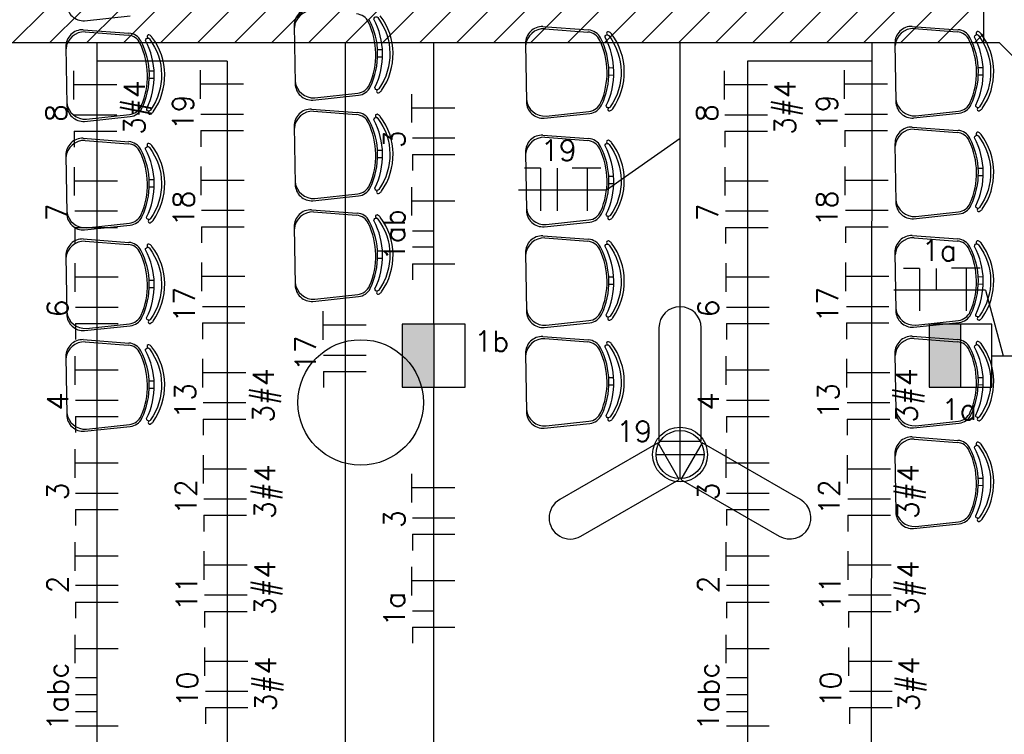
# Model space of a CAD drawing. Extents: x 86 to 137, y -215 to -185.6.
# Tile 11 of 20: x 114.2 to 118.9, y -205.2 to -201.7. Entities that reach past the tile are written whole.
import ezdxf
from ezdxf.enums import TextEntityAlignment as Align

# ---------------------------------------------------------------- set-up
doc = ezdxf.new("R2010")
doc.units = 0
doc.header["$MEASUREMENT"] = 0
doc.layers.get('0').update_dxf_attribs({"linetype": 'CONTINUOUS'})
for name, color, linetype in [('CIRCUITOS', 2, 'CONTINUOUS'), ('ELETROCALHA', 150, 'CONTINUOUS'), ('ILUMINACAO', 1, 'CONTINUOUS'), ('ILUMINAÇÃO TETO', 12, 'CONTINUOUS'), ('LINHA', 40, 'CONTINUOUS'), ('paredes1', 8, 'CONTINUOUS'), ('TUB_ELETRICA', 5, 'CONTINUOUS')]:
    doc.layers.add(name, color=color, linetype=linetype)
doc.styles.add('ROMANS', font='romans')

# ---------------------------------------------------------------- blocks, each defined once
blk = doc.blocks.new('*U35')
blk.add_lwpolyline([(-0.1011, -0.3219), (0.1011, -0.3219), (0.1011, 0.2208, 1), (-0.1011, 0.2208), (-0.1011, -0.3219)], format="xyb")
blk = doc.blocks.new('GHJGHJHGJGH')
h = blk.add_hatch(color=256)
h.dxf.hatch_style = 1
h.paths.add_polyline_path([(0.15, 0.3), (0, 0.3), (0, 0), (0.15, 0)])
blk.add_line((0.15, 0.3), (0.15, 0))
blk.add_lwpolyline([(0, 0), (0.3, 0), (0.3, 0.3), (0, 0.3)], close=True)

msp = doc.modelspace()

# ---------------------------------------------------------------- hatches: boundary and pattern name
at = {"layer": 'ELETROCALHA'}
h = msp.add_hatch(dxfattribs=at)
h.set_pattern_fill('ANSI31', color=256, style=0)
h.set_pattern_definition([(45, (-1.2952, 10.9838), (-0.08838835, 0.08838835), [])])
h.paths.add_polyline_path([(118.7835, -201.6996), (102.7525, -201.6996), (102.7525, -201.8496), (118.7835, -201.8496)])

# ---------------------------------------------------------------- linework, layer by layer
at = {"layer": 'CIRCUITOS'}
for p, q in [((114.4361, -202.122), (114.4361, -201.9854)), ((115.0418, -202.1191), (115.0418, -201.9825)), ((117.5461, -202.122), (117.5461, -201.9854)), ((118.1194, -202.1191), (118.1194, -201.9825)), ((114.4361, -202.0508), (114.6417, -202.0508)), ((115.0418, -202.0479), (115.2473, -202.0479)), ((117.5461, -202.0508), (117.7517, -202.0508)), ((118.1194, -202.0479), (118.325, -202.0479)), ((116.0525, -202.2329), (116.0525, -202.0963)), ((115.0437, -202.192), (115.2473, -202.192)), ((116.0525, -202.1617), (116.2581, -202.1617)), ((118.1213, -202.192), (118.325, -202.192)), ((114.438, -202.1949), (114.6417, -202.1949)), ((117.548, -202.1949), (117.7517, -202.1949)), ((114.438, -202.2738), (114.438, -202.3507)), ((114.438, -202.2738), (114.6417, -202.2738)), ((115.0437, -202.2709), (115.0437, -202.3478)), ((115.0437, -202.2709), (115.2473, -202.2709)), ((117.548, -202.2738), (117.548, -202.3507)), ((117.548, -202.2738), (117.7517, -202.2738)), ((118.1213, -202.2709), (118.1213, -202.3478)), ((118.1213, -202.2709), (118.325, -202.2709)), ((116.0545, -202.3058), (116.2581, -202.3058)), ((116.0545, -202.3847), (116.0545, -202.4616)), ((116.0545, -202.3847), (116.2581, -202.3847)), ((114.4397, -202.5819), (114.4397, -202.4454)), ((115.0453, -202.5791), (115.0453, -202.4425)), ((116.6668, -202.4509), (116.5899, -202.4509)), ((116.6668, -202.4509), (116.6668, -202.6545)), ((116.7457, -202.4509), (116.7457, -202.6545)), ((116.8186, -202.449), (116.9552, -202.449)), ((116.8898, -202.449), (116.8898, -202.6545)), ((117.5497, -202.5819), (117.5497, -202.4454)), ((118.123, -202.5791), (118.123, -202.4425)), ((114.4397, -202.5108), (114.6453, -202.5108)), ((115.0453, -202.5079), (115.2509, -202.5079)), ((117.5497, -202.5108), (117.7553, -202.5108)), ((118.123, -202.5079), (118.3286, -202.5079)), ((116.0525, -202.6775), (116.0525, -202.5409)), ((116.0525, -202.6063), (116.2581, -202.6063)), ((114.4416, -202.6549), (114.6453, -202.6549)), ((115.0473, -202.652), (115.2509, -202.652)), ((117.5516, -202.6549), (117.7553, -202.6549)), ((118.1249, -202.652), (118.3286, -202.652)), ((114.4416, -202.7337), (114.4416, -202.8107)), ((114.4416, -202.7337), (114.6453, -202.7337)), ((115.0473, -202.7309), (115.0473, -202.8078)), ((115.0473, -202.7309), (115.2509, -202.7309)), ((116.0545, -202.7504), (116.1553, -202.7504)), ((117.5516, -202.7337), (117.5516, -202.8107)), ((117.5516, -202.7337), (117.7553, -202.7337)), ((118.1249, -202.7309), (118.1249, -202.8078)), ((118.1249, -202.7309), (118.3286, -202.7309)), ((116.0545, -202.8274), (116.1553, -202.8274)), ((114.4433, -203.0419), (114.4433, -202.9053)), ((115.0489, -203.039), (115.0489, -202.9024)), ((116.0545, -202.9082), (116.0545, -202.9851)), ((116.0545, -202.9082), (116.2581, -202.9082)), ((117.5533, -203.0419), (117.5533, -202.9053)), ((118.1266, -203.039), (118.1266, -202.9024)), ((118.4788, -202.9296), (118.4019, -202.9296)), ((118.4788, -202.9296), (118.4788, -203.1332)), ((118.5577, -202.9296), (118.5577, -203.034)), ((118.6306, -202.9277), (118.7672, -202.9277)), ((118.7018, -202.9277), (118.7018, -203.1332)), ((114.4433, -202.9707), (114.6489, -202.9707)), ((115.0489, -202.9678), (115.2545, -202.9678)), ((117.5533, -202.9707), (117.7589, -202.9707)), ((118.1266, -202.9678), (118.3322, -202.9678)), ((114.4452, -203.1148), (114.6489, -203.1148)), ((115.0509, -203.1119), (115.2545, -203.1119)), ((117.5552, -203.1148), (117.7589, -203.1148)), ((118.1285, -203.1119), (118.3322, -203.1119)), ((115.6276, -203.2715), (115.6276, -203.1349)), ((114.4452, -203.1937), (114.4452, -203.2706)), ((114.4452, -203.1937), (114.6489, -203.1937)), ((115.0509, -203.1908), (115.0509, -203.2678)), ((115.0509, -203.1908), (115.2545, -203.1908)), ((115.6276, -203.2003), (115.8332, -203.2003)), ((117.5552, -203.1937), (117.5552, -203.2706)), ((117.5552, -203.1937), (117.7589, -203.1937)), ((118.1285, -203.1908), (118.1285, -203.2678)), ((118.1285, -203.1908), (118.3322, -203.1908)), ((114.4433, -203.4866), (114.4433, -203.35)), ((115.0525, -203.499), (115.0525, -203.3624)), ((115.6295, -203.3444), (115.8332, -203.3444)), ((117.5533, -203.4866), (117.5533, -203.35)), ((118.1302, -203.499), (118.1302, -203.3624)), ((114.4433, -203.4154), (114.6489, -203.4154)), ((117.5533, -203.4154), (117.7589, -203.4154)), ((115.0525, -203.4278), (115.2581, -203.4278)), ((115.6295, -203.4233), (115.6295, -203.5002)), ((115.6295, -203.4233), (115.8332, -203.4233)), ((118.1302, -203.4278), (118.3358, -203.4278)), ((114.4452, -203.5595), (114.6489, -203.5595)), ((115.0545, -203.5719), (115.2581, -203.5719)), ((117.5552, -203.5595), (117.7589, -203.5595)), ((118.1321, -203.5719), (118.3358, -203.5719)), ((114.4452, -203.6383), (114.4452, -203.7153)), ((114.4452, -203.6383), (114.6489, -203.6383)), ((115.0545, -203.6508), (115.0545, -203.7277)), ((115.0545, -203.6508), (115.2581, -203.6508)), ((117.5552, -203.6383), (117.5552, -203.7153)), ((117.5552, -203.6383), (117.7589, -203.6383)), ((118.1321, -203.6508), (118.1321, -203.7277)), ((118.1321, -203.6508), (118.3358, -203.6508)), ((114.4433, -203.9312), (114.4433, -203.7946)), ((115.0561, -203.9589), (115.0561, -203.8224)), ((117.5533, -203.9312), (117.5533, -203.7946)), ((118.1338, -203.9589), (118.1338, -203.8224)), ((114.4433, -203.86), (114.6489, -203.86)), ((117.5533, -203.86), (117.7589, -203.86)), ((115.0561, -203.8878), (115.2617, -203.8878)), ((116.0525, -204.0495), (116.0525, -203.9129)), ((118.1338, -203.8878), (118.3394, -203.8878)), ((116.0525, -203.9783), (116.2581, -203.9783)), ((114.4452, -204.0041), (114.6489, -204.0041)), ((117.5552, -204.0041), (117.7589, -204.0041)), ((115.0581, -204.0319), (115.2617, -204.0319)), ((118.1357, -204.0319), (118.3394, -204.0319)), ((114.4452, -204.083), (114.4452, -204.1599)), ((114.4452, -204.083), (114.6489, -204.083)), ((115.0581, -204.1107), (115.0581, -204.1877)), ((115.0581, -204.1107), (115.2617, -204.1107)), ((117.5552, -204.083), (117.5552, -204.1599)), ((117.5552, -204.083), (117.7589, -204.083)), ((118.1357, -204.1107), (118.1357, -204.1877)), ((118.1357, -204.1107), (118.3394, -204.1107)), ((116.0545, -204.1224), (116.2581, -204.1224)), ((116.0545, -204.2013), (116.0545, -204.2783)), ((116.0545, -204.2013), (116.2581, -204.2013)), ((114.4433, -204.3759), (114.4433, -204.2393)), ((117.5533, -204.3759), (117.5533, -204.2393)), ((114.4433, -204.3047), (114.6489, -204.3047)), ((115.0597, -204.4189), (115.0597, -204.2823)), ((117.5533, -204.3047), (117.7589, -204.3047)), ((118.1374, -204.4189), (118.1374, -204.2823)), ((115.0597, -204.3477), (115.2653, -204.3477)), ((118.1374, -204.3477), (118.343, -204.3477)), ((116.0525, -204.4942), (116.0525, -204.3576)), ((114.4452, -204.4449), (114.6489, -204.4449)), ((116.0525, -204.423), (116.2581, -204.423)), ((117.5552, -204.4449), (117.7589, -204.4449)), ((115.0617, -204.4918), (115.2653, -204.4918)), ((118.1393, -204.4918), (118.343, -204.4918)), ((114.4452, -204.5257), (114.4452, -204.6027)), ((114.4452, -204.5257), (114.6489, -204.5257)), ((117.5552, -204.5257), (117.5552, -204.6027)), ((117.5552, -204.5257), (117.7589, -204.5257)), ((115.0617, -204.5707), (115.0617, -204.6476)), ((115.0617, -204.5707), (115.2653, -204.5707)), ((116.0545, -204.5671), (116.1553, -204.5671)), ((118.1393, -204.5707), (118.1393, -204.6476)), ((118.1393, -204.5707), (118.343, -204.5707)), ((114.4433, -204.8186), (114.4433, -204.682)), ((116.0545, -204.646), (116.0545, -204.7229)), ((116.0545, -204.646), (116.2581, -204.646)), ((117.5533, -204.8186), (117.5533, -204.682)), ((114.4433, -204.7474), (114.6489, -204.7474)), ((115.0633, -204.8789), (115.0633, -204.7423)), ((117.5533, -204.7474), (117.7589, -204.7474)), ((118.141, -204.8789), (118.141, -204.7423)), ((115.0633, -204.8077), (115.2689, -204.8077)), ((118.141, -204.8077), (118.3466, -204.8077)), ((114.4452, -204.887), (114.5461, -204.887)), ((117.5552, -204.887), (117.6561, -204.887)), ((114.4452, -204.9678), (114.5461, -204.9678)), ((115.0653, -204.9518), (115.2689, -204.9518)), ((117.5552, -204.9678), (117.6561, -204.9678)), ((118.1429, -204.9518), (118.3466, -204.9518)), ((114.4452, -205.0486), (114.5461, -205.0486)), ((115.0653, -205.0307), (115.0653, -205.1076)), ((115.0653, -205.0307), (115.2689, -205.0307)), ((117.5552, -205.0486), (117.6561, -205.0486)), ((118.1429, -205.0307), (118.1429, -205.1076)), ((118.1429, -205.0307), (118.3466, -205.0307)), ((114.4452, -205.1177), (114.6489, -205.1177)), ((117.5552, -205.1177), (117.7589, -205.1177))]:
    msp.add_line(p, q, dxfattribs=at)
at = {"layer": 'ELETROCALHA'}
for points in [[(118.9335, -201.9996), (119.0835, -201.9996), (119.0835, -201.9246), (119.1585, -201.8496), (119.2335, -201.8496), (119.2335, -201.6996), (118.7835, -201.6996), (118.7835, -201.8496), (118.8585, -201.8496), (118.9335, -201.9246), (118.9335, -201.9996)], [(102.7525, -201.8496), (118.8585, -201.8496)]]:
    msp.add_lwpolyline(points, dxfattribs=at)
at = {"layer": 'LINHA'}
for p, q in [((114.5461, -201.8496), (114.5461, -205.3156)), ((118.251, -201.8496), (118.2474, -205.5955)), ((115.1697, -201.9388), (114.5461, -201.9388)), ((115.1697, -201.9388), (115.1697, -205.5753)), ((117.6561, -201.9388), (117.6561, -205.3156)), ((118.251, -201.9388), (117.6561, -201.9388)), ((117.3338, -202.3086), (116.9823, -202.5554)), ((116.9823, -202.5554), (116.5622, -202.5554)), ((118.793, -203.034), (118.3557, -203.034)), ((118.793, -203.034), (118.8786, -203.3474))]:
    msp.add_line(p, q, dxfattribs=at)
at = {"layer": 'LINHA', "color": 1}
for p, q in [((117.3338, -203.9351), (117.3338, -203.7051)), ((117.2188, -203.8201), (117.4488, -203.8201))]:
    msp.add_line(p, q, dxfattribs=at)
msp.add_circle((117.3338, -203.8201), 0.115, dxfattribs=at)
at = {"layer": 'paredes1', "linetype": 'ByBlock'}
for p, q in [((114.488, -201.7453), (114.7063, -201.7222)), ((115.4899, -201.7677), (115.4943, -202.0463)), ((114.4811, -201.7884), (114.7, -201.8046)), ((114.4912, -201.7987), (114.6961, -201.8145)), ((116.6775, -201.7734), (116.8965, -201.7895)), ((116.6877, -201.7837), (116.8926, -201.7995)), ((118.443, -201.7723), (118.662, -201.7884)), ((118.4532, -201.7826), (118.6581, -201.7983)), ((116.5952, -201.8546), (116.5995, -202.1331)), ((118.3607, -201.8535), (118.3651, -202.132)), ((114.3987, -201.8696), (114.4031, -202.1482)), ((115.8879, -201.8833), (115.9114, -201.8829)), ((115.8884, -201.9183), (115.9119, -201.9179)), ((114.7967, -201.9852), (114.8202, -201.9848)), ((116.9931, -201.9702), (117.0166, -201.9698)), ((118.7587, -201.969), (118.7822, -201.9687)), ((118.7592, -202.004), (118.7827, -202.0037)), ((114.7972, -202.0202), (114.8207, -202.0198)), ((116.9937, -202.0052), (117.0172, -202.0048)), ((115.589, -202.1142), (115.7933, -202.092)), ((115.5791, -202.1249), (115.7975, -202.1018)), ((115.5722, -202.168), (115.7912, -202.1842)), ((115.5824, -202.1783), (115.7873, -202.1941)), ((116.6844, -202.2117), (116.9027, -202.1887)), ((116.6942, -202.2011), (116.8985, -202.1789)), ((118.4499, -202.2106), (118.6683, -202.1876)), ((118.4598, -202.2), (118.6641, -202.1778)), ((114.488, -202.2268), (114.7063, -202.2037)), ((114.4978, -202.2162), (114.7021, -202.194)), ((115.4899, -202.2492), (115.4943, -202.5278)), ((118.443, -202.2538), (118.662, -202.2699)), ((118.4532, -202.2641), (118.6581, -202.2798)), ((114.481, -202.3077), (114.6999, -202.3238)), ((114.4911, -202.318), (114.696, -202.3337)), ((116.6774, -202.2926), (116.8964, -202.3088)), ((116.6876, -202.3029), (116.8925, -202.3187)), ((115.8879, -202.3648), (115.9114, -202.3644)), ((116.5951, -202.3739), (116.5994, -202.6524)), ((118.3607, -202.335), (118.3651, -202.6135)), ((114.3986, -202.3889), (114.403, -202.6674)), ((115.8884, -202.3998), (115.9119, -202.3994)), ((118.7587, -202.4505), (118.7822, -202.4502)), ((114.7966, -202.5045), (114.8201, -202.5041)), ((116.993, -202.4894), (117.0165, -202.489)), ((118.7592, -202.4855), (118.7827, -202.4852)), ((114.7971, -202.5394), (114.8206, -202.5391)), ((116.9936, -202.5244), (117.0171, -202.524)), ((115.5791, -202.6064), (115.7975, -202.5833)), ((115.589, -202.5957), (115.7933, -202.5736)), ((115.5722, -202.6495), (115.7912, -202.6657)), ((115.5824, -202.6598), (115.7873, -202.6756)), ((118.4598, -202.6815), (118.6641, -202.6593)), ((116.6843, -202.731), (116.9026, -202.708)), ((116.6941, -202.7204), (116.8984, -202.6982)), ((118.4499, -202.6921), (118.6683, -202.6691)), ((114.4879, -202.746), (114.7062, -202.723)), ((114.4977, -202.7354), (114.702, -202.7132)), ((115.4899, -202.7307), (115.4943, -203.0093)), ((114.481, -202.7892), (114.6999, -202.8053)), ((114.4911, -202.7995), (114.696, -202.8152)), ((116.6774, -202.7741), (116.8964, -202.7903)), ((116.6876, -202.7844), (116.8925, -202.8002)), ((118.4429, -202.773), (118.6619, -202.7892)), ((118.4531, -202.7833), (118.658, -202.7991)), ((115.8879, -202.8463), (115.9114, -202.8459)), ((114.3986, -202.8704), (114.403, -203.1489)), ((115.8884, -202.8813), (115.9119, -202.8809)), ((116.5951, -202.8554), (116.5994, -203.1339)), ((118.3606, -202.8542), (118.365, -203.1328)), ((114.7966, -202.986), (114.8201, -202.9856)), ((116.993, -202.9709), (117.0165, -202.9705)), ((118.7586, -202.9698), (118.7821, -202.9694)), ((114.7971, -203.021), (114.8206, -203.0206)), ((116.9936, -203.0059), (117.0171, -203.0055)), ((118.7591, -203.0048), (118.7826, -203.0044)), ((115.5791, -203.0879), (115.7975, -203.0648)), ((115.589, -203.0773), (115.7933, -203.0551)), ((116.6941, -203.2019), (116.8984, -203.1797)), ((118.4597, -203.2008), (118.664, -203.1786)), ((114.4879, -203.2275), (114.7062, -203.2045)), ((114.4977, -203.2169), (114.702, -203.1947)), ((116.6843, -203.2125), (116.9026, -203.1895)), ((118.4498, -203.2114), (118.6682, -203.1884)), ((114.481, -203.2707), (114.6999, -203.2868)), ((116.6774, -203.2556), (116.8964, -203.2718)), ((116.6876, -203.2659), (116.8925, -203.2817)), ((118.4429, -203.2545), (118.6619, -203.2707)), ((118.4531, -203.2648), (118.658, -203.2806)), ((114.4911, -203.281), (114.696, -203.2968)), ((114.3986, -203.3519), (114.403, -203.6304)), ((116.5951, -203.3369), (116.5994, -203.6154)), ((118.3606, -203.3357), (118.365, -203.6143)), ((116.993, -203.4524), (117.0165, -203.4521)), ((118.7586, -203.4513), (118.7821, -203.4509)), ((114.7966, -203.4675), (114.8201, -203.4671)), ((114.7971, -203.5025), (114.8206, -203.5021)), ((116.9936, -203.4874), (117.0171, -203.487)), ((118.7591, -203.4863), (118.7826, -203.4859)), ((114.4879, -203.709), (114.7062, -203.686)), ((114.4977, -203.6984), (114.702, -203.6762)), ((116.6843, -203.694), (116.9026, -203.671)), ((116.6941, -203.6834), (116.8984, -203.6612)), ((118.4498, -203.6929), (118.6682, -203.6699)), ((118.4597, -203.6823), (118.664, -203.6601)), ((118.4429, -203.736), (118.6619, -203.7522)), ((118.4531, -203.7463), (118.658, -203.7621)), ((118.3606, -203.8173), (118.365, -204.0958)), ((118.7586, -203.9328), (118.7821, -203.9324)), ((118.7591, -203.9678), (118.7826, -203.9674)), ((118.4498, -204.1744), (118.6682, -204.1514)), ((118.4597, -204.1638), (118.664, -204.1416))]:
    msp.add_line(p, q, dxfattribs=at)
for points in [[(115.8758, -202.0641, 0.237888), (115.8707, -201.7379, -0.605717), (115.8846, -201.727, -0.122717), (115.8894, -201.7307, -0.323529), (115.8947, -202.0707, -0.122717), (115.8901, -202.0746, -0.605717)], [(116.9811, -202.151, 0.237888), (116.976, -201.8248, -0.605717), (116.9899, -201.8139, -0.122717), (116.9946, -201.8176, -0.323529), (117, -202.1576, -0.122717), (116.9954, -202.1615, -0.605717)], [(118.7466, -202.1498, 0.237888), (118.7415, -201.8237, -0.605717), (118.7554, -201.8128, -0.122717), (118.7602, -201.8165, -0.323529), (118.7655, -202.1565, -0.122717), (118.7609, -202.1603, -0.605717)], [(114.7847, -202.166, 0.237888), (114.7795, -201.8399, -0.605717), (114.7935, -201.8289, -0.122717), (114.7982, -201.8327, -0.323529), (114.8036, -202.1726, -0.122717), (114.7989, -202.1765, -0.605717)], [(115.8758, -202.5456, 0.237888), (115.8707, -202.2194, -0.605717), (115.8846, -202.2085, -0.122717), (115.8894, -202.2122, -0.323529), (115.8947, -202.5522, -0.122717), (115.8901, -202.5561, -0.605717)], [(116.981, -202.6702, 0.237888), (116.9759, -202.3441, -0.605717), (116.9898, -202.3331, -0.122717), (116.9945, -202.3369, -0.323529), (116.9999, -202.6768, -0.122717), (116.9953, -202.6807, -0.605717)], [(118.7466, -202.6313, 0.237888), (118.7415, -202.3052, -0.605717), (118.7554, -202.2943, -0.122717), (118.7602, -202.298, -0.323529), (118.7655, -202.638, -0.122717), (118.7609, -202.6418, -0.605717)], [(114.7846, -202.6852, 0.237888), (114.7794, -202.3591, -0.605717), (114.7934, -202.3482, -0.122717), (114.7981, -202.3519, -0.323529), (114.8035, -202.6919, -0.122717), (114.7988, -202.6958, -0.605717)], [(115.8758, -203.0271, 0.237888), (115.8707, -202.7009, -0.605717), (115.8846, -202.69, -0.122717), (115.8894, -202.6937, -0.323529), (115.8947, -203.0337, -0.122717), (115.8901, -203.0376, -0.605717)], [(114.7846, -203.1668, 0.237888), (114.7794, -202.8406, -0.605717), (114.7934, -202.8297, -0.122717), (114.7981, -202.8334, -0.323529), (114.8035, -203.1734, -0.122717), (114.7988, -203.1773, -0.605717)], [(116.981, -203.1517, 0.237888), (116.9759, -202.8256, -0.605717), (116.9898, -202.8146, -0.122717), (116.9945, -202.8184, -0.323529), (116.9999, -203.1583, -0.122717), (116.9953, -203.1622, -0.605717)], [(118.7465, -203.1506, 0.237888), (118.7414, -202.8245, -0.605717), (118.7553, -202.8135, -0.122717), (118.7601, -202.8173, -0.323529), (118.7654, -203.1572, -0.122717), (118.7608, -203.1611, -0.605717)], [(114.7846, -203.6483, 0.237888), (114.7794, -203.3221, -0.605717), (114.7934, -203.3112, -0.122717), (114.7981, -203.3149, -0.323529), (114.8035, -203.6549, -0.122717), (114.7988, -203.6588, -0.605717)], [(116.981, -203.6332, 0.237888), (116.9759, -203.3071, -0.605717), (116.9898, -203.2961, -0.122717), (116.9945, -203.2999, -0.323529), (116.9999, -203.6398, -0.122717), (116.9953, -203.6437, -0.605717)], [(118.7465, -203.6321, 0.237888), (118.7414, -203.306, -0.605717), (118.7553, -203.295, -0.122717), (118.7601, -203.2988, -0.323529), (118.7654, -203.6387, -0.122717), (118.7608, -203.6426, -0.605717)], [(118.7465, -204.1136, 0.237888), (118.7414, -203.7875, -0.605717), (118.7553, -203.7765, -0.122717), (118.7601, -203.7803, -0.323529), (118.7654, -204.1202, -0.122717), (118.7608, -204.1241, -0.605717)]]:
    msp.add_lwpolyline(points, format="xyb", close=True, dxfattribs=at)
msp.add_lwpolyline([(117.4391, -203.7641), (117.338, -203.9392), (117.808, -204.2106, 1), (117.9091, -204.0355), (117.4391, -203.7641)], format="xyb", dxfattribs=at)
for centre, radius in [((115.8075, -203.571), 0.3), ((117.3338, -203.8201), 0.1311)]:
    msp.add_circle(centre, radius, dxfattribs=at)
for centre, radius, start, end in [((114.4831, -201.6654), 0.08, 180.8998, 273.469), ((115.5699, -201.7665), 0.08, 88.3306, 180.8998), ((115.5788, -201.7854), 0.0887, 87.6476, 175.3073), ((115.782, -201.7824), 0.07, 25.1637, 85.5999), ((115.6569, -201.9044), 0.3052, 325.0236, 36.776), ((115.5175, -201.9066), 0.3622, 336.6359, 25.1637), ((115.5264, -201.9065), 0.3622, 334.5045, 27.2951), ((114.4787, -201.8684), 0.08, 88.3306, 180.8998), ((114.4876, -201.8874), 0.0887, 87.6476, 175.3073), ((114.6908, -201.8843), 0.07, 25.1637, 85.5999), ((114.6949, -201.8744), 0.07, 27.2951, 85.7786), ((114.7942, -201.8208), 0.00782, 45.5743, 241.0889), ((114.7883, -201.8403), 0.0275, 37.4427, 65.7543), ((116.6752, -201.8533), 0.08, 88.3306, 180.8998), ((116.684, -201.8723), 0.0887, 87.6476, 175.3073), ((116.8872, -201.8692), 0.07, 25.1637, 85.5999), ((116.8913, -201.8594), 0.07, 27.2951, 85.7786), ((116.9906, -201.8058), 0.00782, 45.5743, 241.0889), ((116.9848, -201.8253), 0.0125, 37.7697, 65.7543), ((116.9848, -201.8253), 0.0275, 37.4427, 65.7543), ((116.7621, -201.9913), 0.3052, 325.0236, 36.776), ((118.4407, -201.8522), 0.08, 88.3306, 180.8998), ((118.4496, -201.8712), 0.0887, 87.6476, 175.3073), ((118.6528, -201.8681), 0.07, 25.1637, 85.5999), ((118.6569, -201.8582), 0.07, 27.2951, 85.7786), ((118.7561, -201.8047), 0.00782, 45.5743, 241.0889), ((118.7503, -201.8242), 0.0125, 37.7697, 65.7543), ((118.7503, -201.8242), 0.0275, 37.4427, 65.7543), ((118.5277, -201.9902), 0.3052, 325.0236, 36.776), ((114.4263, -202.0085), 0.3622, 336.6359, 25.1637), ((114.4353, -202.0084), 0.3622, 334.5045, 27.2951), ((114.7883, -201.8403), 0.0125, 37.7697, 65.7543), ((114.5657, -202.0063), 0.3052, 325.0236, 36.776), ((116.6228, -201.9935), 0.3622, 336.6359, 25.1637), ((116.6317, -201.9933), 0.3622, 334.5045, 27.2951), ((118.3883, -201.9924), 0.3622, 336.6359, 25.1637), ((118.3972, -201.9922), 0.3622, 334.5045, 27.2951), ((115.5743, -202.045), 0.08, 180.8998, 273.469), ((115.5825, -202.0258), 0.0887, 186.4923, 274.152), ((115.7857, -202.0225), 0.07, 276.1997, 336.6359), ((115.7901, -202.0322), 0.07, 276.0211, 334.5045), ((115.891, -202.0826), 0.00782, 120.7107, 316.2253), ((115.8846, -202.0633), 0.0275, 296.0453, 324.3569), ((114.4914, -202.1277), 0.0887, 186.4923, 274.152), ((116.6795, -202.1319), 0.08, 180.8998, 273.469), ((116.6878, -202.1127), 0.0887, 186.4923, 274.152), ((116.891, -202.1093), 0.07, 276.1997, 336.6359), ((118.4451, -202.1308), 0.08, 180.8998, 273.469), ((118.4533, -202.1115), 0.0887, 186.4923, 274.152), ((118.6565, -202.1082), 0.07, 276.1997, 336.6359), ((114.4831, -202.1469), 0.08, 180.8998, 273.469), ((114.6945, -202.1244), 0.07, 276.1997, 336.6359), ((114.699, -202.1341), 0.07, 276.0211, 334.5045), ((114.7999, -202.1846), 0.00782, 120.7107, 316.2253), ((114.7934, -202.1653), 0.0275, 296.0453, 324.3569), ((115.5699, -202.248), 0.08, 88.3306, 180.8998), ((115.5788, -202.2669), 0.0887, 87.6476, 175.3073), ((115.7861, -202.254), 0.07, 27.2951, 85.7786), ((115.8853, -202.2004), 0.00782, 45.5743, 241.0889), ((116.8954, -202.1191), 0.07, 276.0211, 334.5045), ((116.9963, -202.1695), 0.00782, 120.7107, 316.2253), ((116.9899, -202.1502), 0.0275, 296.0453, 324.3569), ((118.6609, -202.118), 0.07, 276.0211, 334.5045), ((118.7618, -202.1684), 0.00782, 120.7107, 316.2253), ((118.7554, -202.1491), 0.0275, 296.0453, 324.3569), ((115.782, -202.2639), 0.07, 25.1637, 85.5999), ((115.5175, -202.3881), 0.3622, 336.6359, 25.1637), ((115.5264, -202.388), 0.3622, 334.5045, 27.2951), ((115.8795, -202.2199), 0.0125, 37.7697, 65.7543), ((115.8795, -202.2199), 0.0275, 37.4427, 65.7543), ((115.6569, -202.3859), 0.3052, 325.0236, 36.776), ((118.4407, -202.3337), 0.08, 88.3306, 180.8998), ((118.4496, -202.3527), 0.0887, 87.6476, 175.3073), ((118.6528, -202.3496), 0.07, 25.1637, 85.5999), ((118.6569, -202.3397), 0.07, 27.2951, 85.7786), ((118.7561, -202.2862), 0.00782, 45.5743, 241.0889), ((118.7503, -202.3057), 0.0275, 37.4427, 65.7543), ((114.4786, -202.3876), 0.08, 88.3306, 180.8998), ((114.4875, -202.4066), 0.0887, 87.6476, 175.3073), ((114.6907, -202.4035), 0.07, 25.1637, 85.5999), ((114.6948, -202.3936), 0.07, 27.2951, 85.7786), ((114.7941, -202.3401), 0.00782, 45.5743, 241.0889), ((116.6751, -202.3726), 0.08, 88.3306, 180.8998), ((116.6839, -202.3916), 0.0887, 87.6476, 175.3073), ((116.8871, -202.3885), 0.07, 25.1637, 85.5999), ((116.8912, -202.3786), 0.07, 27.2951, 85.7786), ((116.9905, -202.325), 0.00782, 45.5743, 241.0889), ((116.9847, -202.3445), 0.0125, 37.7697, 65.7543), ((116.9847, -202.3445), 0.0275, 37.4427, 65.7543), ((116.762, -202.5105), 0.3052, 325.0236, 36.776), ((118.3883, -202.4739), 0.3622, 336.6359, 25.1637), ((118.3972, -202.4737), 0.3622, 334.5045, 27.2951), ((118.7503, -202.3057), 0.0125, 37.7697, 65.7543), ((118.5277, -202.4717), 0.3052, 325.0236, 36.776), ((114.4262, -202.5278), 0.3622, 336.6359, 25.1637), ((114.4352, -202.5276), 0.3622, 334.5045, 27.2951), ((114.7882, -202.3596), 0.0125, 37.7697, 65.7543), ((114.7882, -202.3596), 0.0275, 37.4427, 65.7543), ((114.5656, -202.5256), 0.3052, 325.0236, 36.776), ((116.6227, -202.5127), 0.3622, 336.6359, 25.1637), ((116.6316, -202.5126), 0.3622, 334.5045, 27.2951), ((115.5825, -202.5073), 0.0887, 186.4923, 274.152), ((115.5743, -202.5265), 0.08, 180.8998, 273.469), ((115.7857, -202.504), 0.07, 276.1997, 336.6359), ((115.7901, -202.5137), 0.07, 276.0211, 334.5045), ((115.891, -202.5641), 0.00782, 120.7107, 316.2253), ((115.8846, -202.5448), 0.0275, 296.0453, 324.3569), ((118.4451, -202.6123), 0.08, 180.8998, 273.469), ((118.4533, -202.593), 0.0887, 186.4923, 274.152), ((114.4913, -202.647), 0.0887, 186.4923, 274.152), ((115.5699, -202.7295), 0.08, 88.3306, 180.8998), ((115.5788, -202.7484), 0.0887, 87.6476, 175.3073), ((116.6794, -202.6511), 0.08, 180.8998, 273.469), ((116.6877, -202.6319), 0.0887, 186.4923, 274.152), ((116.8909, -202.6286), 0.07, 276.1997, 336.6359), ((118.6565, -202.5897), 0.07, 276.1997, 336.6359), ((118.6609, -202.5995), 0.07, 276.0211, 334.5045), ((118.7618, -202.6499), 0.00782, 120.7107, 316.2253), ((118.7554, -202.6306), 0.0275, 296.0453, 324.3569), ((114.483, -202.6662), 0.08, 180.8998, 273.469), ((114.6945, -202.6436), 0.07, 276.1997, 336.6359), ((114.6989, -202.6534), 0.07, 276.0211, 334.5045), ((114.7998, -202.7038), 0.00782, 120.7107, 316.2253), ((114.7933, -202.6845), 0.0275, 296.0453, 324.3569), ((115.782, -202.7454), 0.07, 25.1637, 85.5999), ((115.7861, -202.7355), 0.07, 27.2951, 85.7786), ((115.5264, -202.8695), 0.3622, 334.5045, 27.2951), ((115.8853, -202.6819), 0.00782, 45.5743, 241.0889), ((115.8795, -202.7014), 0.0125, 37.7697, 65.7543), ((115.8795, -202.7014), 0.0275, 37.4427, 65.7543), ((115.6569, -202.8674), 0.3052, 325.0236, 36.776), ((116.8953, -202.6384), 0.07, 276.0211, 334.5045), ((116.9962, -202.6888), 0.00782, 120.7107, 316.2253), ((116.9898, -202.6695), 0.0275, 296.0453, 324.3569), ((115.5175, -202.8696), 0.3622, 336.6359, 25.1637), ((114.4786, -202.8691), 0.08, 88.3306, 180.8998), ((114.4875, -202.8881), 0.0887, 87.6476, 175.3073), ((116.6751, -202.8541), 0.08, 88.3306, 180.8998), ((116.6839, -202.8731), 0.0887, 87.6476, 175.3073), ((116.8871, -202.87), 0.07, 25.1637, 85.5999), ((116.8912, -202.8601), 0.07, 27.2951, 85.7786), ((116.9905, -202.8065), 0.00782, 45.5743, 241.0889), ((116.9847, -202.826), 0.0275, 37.4427, 65.7543), ((118.4406, -202.853), 0.08, 88.3306, 180.8998), ((118.4495, -202.872), 0.0887, 87.6476, 175.3073), ((118.6527, -202.8689), 0.07, 25.1637, 85.5999), ((118.6568, -202.859), 0.07, 27.2951, 85.7786), ((118.756, -202.8054), 0.00782, 45.5743, 241.0889), ((118.7502, -202.8249), 0.0275, 37.4427, 65.7543), ((114.6907, -202.885), 0.07, 25.1637, 85.5999), ((114.6948, -202.8752), 0.07, 27.2951, 85.7786), ((114.4352, -203.0091), 0.3622, 334.5045, 27.2951), ((114.7941, -202.8216), 0.00782, 45.5743, 241.0889), ((114.7882, -202.8411), 0.0125, 37.7697, 65.7543), ((114.7882, -202.8411), 0.0275, 37.4427, 65.7543), ((114.5656, -203.0071), 0.3052, 325.0236, 36.776), ((116.6227, -202.9942), 0.3622, 336.6359, 25.1637), ((116.6316, -202.9941), 0.3622, 334.5045, 27.2951), ((116.9847, -202.826), 0.0125, 37.7697, 65.7543), ((116.762, -202.992), 0.3052, 325.0236, 36.776), ((118.3882, -202.9931), 0.3622, 336.6359, 25.1637), ((118.3971, -202.993), 0.3622, 334.5045, 27.2951), ((118.7502, -202.8249), 0.0125, 37.7697, 65.7543), ((118.5276, -202.9909), 0.3052, 325.0236, 36.776), ((114.4262, -203.0093), 0.3622, 336.6359, 25.1637), ((115.5743, -203.008), 0.08, 180.8998, 273.469), ((115.5825, -202.9888), 0.0887, 186.4923, 274.152), ((115.7857, -202.9855), 0.07, 276.1997, 336.6359), ((115.7901, -202.9952), 0.07, 276.0211, 334.5045), ((115.891, -203.0456), 0.00782, 120.7107, 316.2253), ((115.8846, -203.0264), 0.0275, 296.0453, 324.3569), ((116.6877, -203.1134), 0.0887, 186.4923, 274.152), ((118.445, -203.1315), 0.08, 180.8998, 273.469), ((118.4532, -203.1123), 0.0887, 186.4923, 274.152), ((114.483, -203.1477), 0.08, 180.8998, 273.469), ((114.4913, -203.1285), 0.0887, 186.4923, 274.152), ((114.6945, -203.1251), 0.07, 276.1997, 336.6359), ((114.6989, -203.1349), 0.07, 276.0211, 334.5045), ((114.7998, -203.1853), 0.00782, 120.7107, 316.2253), ((116.6794, -203.1327), 0.08, 180.8998, 273.469), ((116.8909, -203.1101), 0.07, 276.1997, 336.6359), ((116.8953, -203.1199), 0.07, 276.0211, 334.5045), ((116.9962, -203.1703), 0.00782, 120.7107, 316.2253), ((116.9898, -203.151), 0.0275, 296.0453, 324.3569), ((118.6564, -203.109), 0.07, 276.1997, 336.6359), ((118.6608, -203.1187), 0.07, 276.0211, 334.5045), ((118.7617, -203.1692), 0.00782, 120.7107, 316.2253), ((118.7553, -203.1499), 0.0275, 296.0453, 324.3569), ((114.7933, -203.166), 0.0275, 296.0453, 324.3569), ((114.4786, -203.3506), 0.08, 88.3306, 180.8998), ((116.6751, -203.3356), 0.08, 88.3306, 180.8998), ((116.6839, -203.3546), 0.0887, 87.6476, 175.3073), ((116.8912, -203.3416), 0.07, 27.2951, 85.7786), ((118.4406, -203.3345), 0.08, 88.3306, 180.8998), ((118.4495, -203.3535), 0.0887, 87.6476, 175.3073), ((118.6568, -203.3405), 0.07, 27.2951, 85.7786), ((114.4875, -203.3696), 0.0887, 87.6476, 175.3073), ((114.6907, -203.3665), 0.07, 25.1637, 85.5999), ((114.6948, -203.3567), 0.07, 27.2951, 85.7786), ((114.7941, -203.3031), 0.00782, 45.5743, 241.0889), ((114.7882, -203.3226), 0.0125, 37.7697, 65.7543), ((114.7882, -203.3226), 0.0275, 37.4427, 65.7543), ((114.5656, -203.4886), 0.3052, 325.0236, 36.776), ((116.8871, -203.3515), 0.07, 25.1637, 85.5999), ((116.6227, -203.4757), 0.3622, 336.6359, 25.1637), ((116.6316, -203.4756), 0.3622, 334.5045, 27.2951), ((116.9905, -203.288), 0.00782, 45.5743, 241.0889), ((116.9847, -203.3075), 0.0125, 37.7697, 65.7543), ((116.9847, -203.3075), 0.0275, 37.4427, 65.7543), ((116.762, -203.4736), 0.3052, 325.0236, 36.776), ((118.6527, -203.3504), 0.07, 25.1637, 85.5999), ((118.3882, -203.4746), 0.3622, 336.6359, 25.1637), ((118.3971, -203.4745), 0.3622, 334.5045, 27.2951), ((118.756, -203.2869), 0.00782, 45.5743, 241.0889), ((118.7502, -203.3064), 0.0125, 37.7697, 65.7543), ((118.7502, -203.3064), 0.0275, 37.4427, 65.7543), ((118.5276, -203.4724), 0.3052, 325.0236, 36.776), ((114.4262, -203.4908), 0.3622, 336.6359, 25.1637), ((114.4352, -203.4906), 0.3622, 334.5045, 27.2951), ((118.4532, -203.5938), 0.0887, 186.4923, 274.152), ((114.483, -203.6292), 0.08, 180.8998, 273.469), ((114.4913, -203.61), 0.0887, 186.4923, 274.152), ((114.6945, -203.6066), 0.07, 276.1997, 336.6359), ((114.6989, -203.6164), 0.07, 276.0211, 334.5045), ((116.6794, -203.6142), 0.08, 180.8998, 273.469), ((116.6877, -203.5949), 0.0887, 186.4923, 274.152), ((116.8909, -203.5916), 0.07, 276.1997, 336.6359), ((116.8953, -203.6014), 0.07, 276.0211, 334.5045), ((116.9962, -203.6518), 0.00782, 120.7107, 316.2253), ((116.9898, -203.6325), 0.0275, 296.0453, 324.3569), ((118.445, -203.613), 0.08, 180.8998, 273.469), ((118.6564, -203.5905), 0.07, 276.1997, 336.6359), ((118.6608, -203.6002), 0.07, 276.0211, 334.5045), ((118.7617, -203.6507), 0.00782, 120.7107, 316.2253), ((118.7553, -203.6314), 0.0275, 296.0453, 324.3569), ((114.7998, -203.6668), 0.00782, 120.7107, 316.2253), ((114.7933, -203.6475), 0.0275, 296.0453, 324.3569), ((118.4406, -203.816), 0.08, 88.3306, 180.8998), ((118.4495, -203.835), 0.0887, 87.6476, 175.3073), ((118.6527, -203.8319), 0.07, 25.1637, 85.5999), ((118.6568, -203.822), 0.07, 27.2951, 85.7786), ((118.3971, -203.956), 0.3622, 334.5045, 27.2951), ((118.756, -203.7684), 0.00782, 45.5743, 241.0889), ((118.7502, -203.7879), 0.0125, 37.7697, 65.7543), ((118.7502, -203.7879), 0.0275, 37.4427, 65.7543), ((118.5276, -203.9539), 0.3052, 325.0236, 36.776), ((118.3882, -203.9561), 0.3622, 336.6359, 25.1637), ((118.445, -204.0945), 0.08, 180.8998, 273.469), ((118.4532, -204.0753), 0.0887, 186.4923, 274.152), ((118.6564, -204.072), 0.07, 276.1997, 336.6359), ((118.6608, -204.0817), 0.07, 276.0211, 334.5045), ((118.7617, -204.1322), 0.00782, 120.7107, 316.2253), ((118.7553, -204.1129), 0.0275, 296.0453, 324.3569)]:
    msp.add_arc(centre, radius, start, end, dxfattribs=at)
at = {"layer": 'TUB_ELETRICA'}
for p, q in [((115.7333, -201.8496), (115.7333, -206.3085)), ((116.1563, -203.1974), (116.1563, -201.8496)), ((117.3338, -203.7051), (117.3338, -201.8496)), ((118.8238, -203.3474), (118.9335, -203.3474)), ((116.1563, -205.2174), (116.1563, -203.4974))]:
    msp.add_line(p, q, dxfattribs=at)

# ---------------------------------------------------------------- block references
at = {"layer": 'ILUMINAÇÃO TETO'}
for p in [(116.0063, -203.4974), (118.5238, -203.4974)]:
    msp.add_blockref('GHJGHJHGJGH', p, dxfattribs=at)
at = {"layer": 'paredes1', "linetype": 'ByBlock'}
msp.add_blockref('*U35', (117.3338, -203.4349), dxfattribs=at)
at = {"layer": 'paredes1', "linetype": 'ByBlock', "rotation": 120}
msp.add_blockref('*U35', (117.0003, -204.0126), dxfattribs=at)

# ---------------------------------------------------------------- texts
at = {"layer": 'CIRCUITOS', "style": 'ROMANS'}
for s, p in [('3#4', (114.7758, -202.161)), ('3#4', (117.8858, -202.161)), ('19', (115.0079, -202.1837)), ('19', (118.0855, -202.1837)), ('8', (114.4022, -202.1866)), ('8', (117.5123, -202.1866)), ('3', (116.0187, -202.3124)), ('18', (115.0115, -202.6437)), ('18', (118.0855, -202.6437)), ('7', (114.4058, -202.6615)), ('1ab', (116.0187, -202.7701)), ('7', (117.5159, -202.6615)), ('17', (115.0151, -203.1036)), ('17', (118.0891, -203.1036)), ('6', (114.4094, -203.1214)), ('6', (117.5194, -203.1214)), ('17', (115.5937, -203.3361)), ('3#4', (115.3923, -203.538)), ('3#4', (118.4663, -203.538)), ('13', (115.0187, -203.5636)), ('13', (118.0927, -203.5636)), ('4', (114.4094, -203.5661)), ('4', (117.5194, -203.5661)), ('3#4', (115.3995, -203.9979)), ('3#4', (118.4735, -203.9979)), ('3', (114.4094, -203.9966)), ('12', (115.0223, -204.0235)), ('3', (117.5194, -203.9966)), ('12', (118.0963, -204.0235)), ('3', (116.0187, -204.129)), ('3#4', (115.3995, -204.4579)), ('3#4', (118.4735, -204.4579)), ('2', (114.4094, -204.4412)), ('11', (115.0259, -204.4835)), ('2', (117.5194, -204.4412)), ('11', (118.0999, -204.4835)), ('1a', (116.0187, -204.5595)), ('1abc', (114.4094, -204.9767)), ('3#4', (115.4031, -204.9179)), ('1abc', (117.5194, -204.9767)), ('3#4', (118.4771, -204.9179)), ('10', (115.0295, -204.9435)), ('10', (118.1035, -204.9435))]:
    msp.add_text(s, height=0.1, rotation=90, dxfattribs=at).set_placement(p, align=Align.CENTER)
for s, p in [('19', (116.754, -202.4151)), ('1a', (118.5723, -202.8938))]:
    msp.add_text(s, height=0.1, dxfattribs=at).set_placement(p, align=Align.CENTER)
at = {"layer": 'ILUMINACAO', "style": 'ROMANS'}
for s, p in [('1b', (116.3503, -203.228)), ('1a', (118.5837, -203.5542))]:
    msp.add_text(s, height=0.1, dxfattribs=at).set_placement(p, align=Align.TOP_LEFT)
msp.add_text('19', height=0.1, dxfattribs=at).set_placement((117.0291, -203.7593))

doc.saveas('drawing.dxf')
